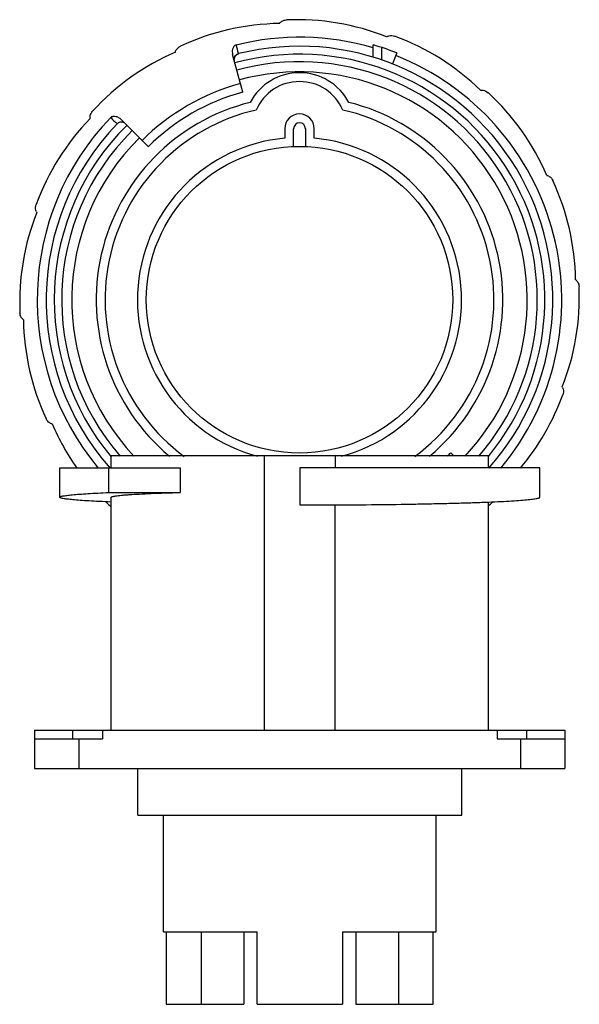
# Model space of a CAD drawing. Header units: millimetres. Extents: x 165 to 260, y -92 to 75.
import ezdxf

# ---------------------------------------------------------------- set-up
doc = ezdxf.new("R2010")
doc.units = ezdxf.units.MM
doc.header["$LTSCALE"] = 30.734
doc.layers.get('0').update_dxf_attribs({"linetype": 'CONTINUOUS'})

msp = doc.modelspace()

# ---------------------------------------------------------------- linework, layer by layer
at = {"color": 7, "linetype": 'Continuous'}
for p, q in [((209.26, 74.57), (209.34, 74.66)), ((227.55, 72.36), (227.45, 72.3)), ((225.16, 68.85), (225.16, 70.94)), ((226.56, 70.51), (226.56, 68.4)), ((191.59, 69.7), (191.63, 69.82)), ((203.02, 62.93), (201.31, 69.28)), ((202.32, 69.45), (202.33, 69.42)), ((229.16, 69.57), (228.43, 67.71)), ((243.38, 63.25), (243.5, 63.26)), ((177.13, 58.45), (177.12, 58.57)), ((182.34, 58.33), (186.99, 53.68)), ((210.16, 56.72), (210.16, 55.11)), ((211.66, 53.7), (211.66, 56.72)), ((213.66, 56.72), (213.66, 53.7)), ((215.16, 55.11), (215.16, 56.72)), ((254.64, 48.79), (254.76, 48.76)), ((168.02, 42.62), (168.08, 42.51)), ((259.5, 31.12), (259.6, 31.04)), ((165.81, 24.33), (165.72, 24.4)), ((257.3, 12.83), (257.24, 12.93)), ((170.68, 6.66), (170.56, 6.69)), ((238.87, 1.22), (238.32, 1.77)), ((244.71, 1.22), (180.71, 1.22)), ((180.71, -0.78), (180.71, 1.22)), ((206.71, -45.28), (206.71, 1.22)), ((218.71, 1.22), (218.71, -0.78)), ((244.71, -0.78), (244.71, 1.22)), ((171.96, -0.78), (192.39, -0.78)), ((171.96, -5.78), (171.96, -0.78)), ((180.32, -4.98), (180.32, -0.78)), ((192.39, -0.78), (192.39, -4.98)), ((253.46, -0.78), (212.71, -0.78)), ((212.71, -0.78), (212.71, -7.09)), ((253.46, -5.78), (253.46, -0.78)), ((180.32, -4.98), (192.39, -4.98)), ((171.96, -5.78), (171.96, -5.78)), ((180.71, -45.28), (180.71, -5.78)), ((244.71, -45.28), (244.71, -6.59)), ((253.46, -5.78), (253.46, -5.78)), ((218.71, -45.28), (218.71, -7.08)), ((167.71, -45.28), (257.71, -45.28)), ((167.71, -45.28), (167.71, -51.78)), ((174.21, -46.78), (174.21, -45.28)), ((179.21, -45.28), (179.21, -46.78)), ((246.21, -45.28), (246.21, -46.78)), ((251.21, -45.28), (251.21, -46.78)), ((257.71, -45.28), (257.71, -51.78)), ((167.71, -46.78), (179.21, -46.78)), ((175.21, -46.78), (175.21, -51.78)), ((246.21, -46.78), (257.71, -46.78)), ((250.21, -51.78), (250.21, -46.78)), ((167.71, -51.78), (257.71, -51.78)), ((185.21, -59.68), (185.21, -51.78)), ((240.21, -59.68), (240.21, -51.78)), ((185.21, -59.68), (240.21, -59.68)), ((189.56, -79.48), (189.56, -59.68)), ((235.86, -79.48), (235.86, -59.68)), ((189.56, -79.48), (205.46, -79.48)), ((190.04, -79.48), (190.04, -91.78)), ((195.96, -79.48), (195.96, -91.78)), ((203.21, -79.48), (203.21, -91.78)), ((205.46, -91.78), (205.46, -79.48)), ((219.96, -79.48), (235.86, -79.48)), ((219.96, -79.48), (219.96, -91.78)), ((222.2, -79.48), (222.2, -91.78)), ((229.45, -79.48), (229.45, -91.78)), ((235.37, -91.78), (235.37, -79.48)), ((190.04, -91.78), (203.21, -91.78)), ((205.46, -91.78), (219.96, -91.78)), ((222.2, -91.78), (235.37, -91.78))]:
    msp.add_line(p, q, dxfattribs=at)
for points in [[(201.6, 68.22), (201.57, 68.46), (201.6, 68.7)], [(201.6, 68.7), (201.68, 68.91), (201.8, 69.09), (201.93, 69.22), (202.05, 69.3), (202.12, 69.34), (202.13, 69.34)]]:
    msp.add_lwpolyline(points, dxfattribs=at)
msp.add_circle((212.66, 27.72), 26, dxfattribs=at)
for centre, radius, start, end in [((212.26, 34.1), 41.11, 68.3166, 92.5197), ((209.85, 33.46), 41.11, 90.8166, 115.0197), ((212.66, 27.72), 44.51, 73.6916, 103.9586), ((214.73, 33.77), 41.11, 45.8166, 70.0197), ((212.66, 27.72), 42.99, 318.3453, 103.9126), ((212.66, 27.72), 44.99, 68.4825, 73.867), ((207.87, 31.95), 41.11, 113.3166, 137.5197), ((202.55, 68.45), 0.978, 173.6488, 178.0406), ((202.58, 68.45), 1.01, 157.0977, 173.5632), ((202.56, 68.46), 0.984, 144.2466, 157.0929), ((212.66, 27.72), 41.63, 320.3483, 105.2621), ((202.57, 68.44), 1.01, 141.7767, 144.2003), ((202.56, 68.47), 0.976, 122.1371, 125.7453), ((202.57, 68.44), 1.01, 103.9251, 122.1089), ((212.66, 27.72), 44.51, 320.0992, 68.4825), ((212.66, 27.72), 40.36, 318.94, 105.2916), ((212.66, 27.72), 38.64, 316.6704, 105.3056), ((212.66, 56.72), 9.5, 28.0378, 151.9622), ((212.66, 27.72), 38, 105.3071, 134.6929), ((212.66, 56.72), 8, 23.3628, 156.6372), ((212.66, 27.72), 36.5, 105.3197, 134.6803), ((216.89, 32.52), 41.11, 23.3166, 47.5197), ((212.66, 27.72), 34.5, 104.0663, 230.2102), ((212.66, 27.72), 34.5, 309.7897, 75.9337), ((212.66, 27.72), 44.51, 136.0414, 219.898), ((212.66, 27.72), 33, 102.8588, 233.6164), ((212.66, 56.72), 2.5, 0, 180), ((212.66, 27.72), 33, 306.3843, 77.1412), ((206.61, 29.8), 41.11, 135.8166, 160.0197), ((212.66, 27.72), 42.99, 136.0855, 221.6493), ((212.66, 27.72), 41.63, 134.7363, 219.8234), ((182.42, 56.83), 1.01, 103.5523, 121.1766), ((182.42, 56.86), 0.987, 60.2441, 103.5199), ((212.66, 56.72), 1, 0, 180), ((212.66, 27.72), 40.36, 134.7112, 221.0674), ((212.66, 27.72), 38.64, 134.6973, 223.3368), ((212.66, 27.72), 27.5, 95.2159, 254.9524), ((212.66, 27.72), 27.5, 285.0549, 84.7841), ((218.4, 30.53), 41.11, 0.8166, 25.0197), ((206.28, 27.32), 41.11, 158.3166, 182.5197), ((219.04, 28.12), 41.11, 338.3166, 2.5197), ((206.92, 24.91), 41.11, 180.8166, 205.0197), ((218.71, 25.65), 41.11, 319.8838, 340.018), ((208.43, 22.93), 41.11, 203.3166, 215.319), ((212.66, 27.72), 36.5, 313.4025, 314.6803), ((208.43, 22.93), 41.11, 225.9037, 227.5197), ((217.45, 23.49), 41.11, 311.6286, 312.8655), ((181.93, -6.01), 1.87, 227.5208, 229.1164), ((212.71, 1242.92), 1250.01, 269.99997, 270.27517)]:
    msp.add_arc(centre, radius, start, end, dxfattribs=at)
for points, knots in [([(209.44, 74.78), (209.51, 74.84), (209.81, 75.06), (210.18, 75.16), (210.45, 75.17)], [0, 0, 0, 0, 0.251469, 1, 1, 1, 1]), ([(227.55, 72.36), (227.64, 72.41), (228.04, 72.56), (228.49, 72.51), (228.78, 72.4)], [0, 0, 0, 0, 0.251934, 1, 1, 1, 1]), ([(191.63, 69.82), (191.65, 69.92), (191.83, 70.3), (192.18, 70.58), (192.46, 70.71)], [0, 0, 0, 0, 0.251934, 1, 1, 1, 1]), ([(201.92, 70.92), (201.84, 70.9), (201.69, 70.84), (201.45, 70.62), (201.28, 70.24), (201.22, 69.76), (201.27, 69.44), (201.31, 69.28)], [0, 0, 0, 0, 0.125001, 0.250134, 0.499395, 0.74957, 1, 1, 1, 1]), ([(201.6, 68.22), (201.56, 68.35), (201.54, 68.61), (201.67, 68.99), (201.94, 69.29), (202.19, 69.41), (202.32, 69.45)], [0, 0, 0, 0, 0.240747, 0.486479, 0.74004, 1, 1, 1, 1]), ([(202.33, 69.42), (202.33, 69.42), (202.3, 69.4), (202.27, 69.38), (202.19, 69.35), (202.13, 69.33), (202.09, 69.32)], [0, 0, 0, 0, 0.066392, 0.258554, 0.571764, 1, 1, 1, 1]), ([(243.5, 63.26), (243.61, 63.28), (244.03, 63.26), (244.42, 63.04), (244.65, 62.83)], [0, 0, 0, 0, 0.251934, 1, 1, 1, 1]), ([(177.12, 58.57), (177.1, 58.67), (177.12, 59.09), (177.34, 59.48), (177.55, 59.71)], [0, 0, 0, 0, 0.251934, 1, 1, 1, 1]), ([(180.62, 58.62), (180.67, 58.68), (180.8, 58.78), (181.11, 58.87), (181.53, 58.84), (181.97, 58.64), (182.23, 58.44), (182.34, 58.33)], [0, 0, 0, 0, 0.125001, 0.250134, 0.499396, 0.74957, 1, 1, 1, 1]), ([(181.85, 57.66), (181.83, 57.64), (181.79, 57.61), (181.74, 57.56), (181.72, 57.55), (181.7, 57.53), (181.7, 57.53)], [0, 0, 0, 0, 0.433189, 0.74639, 0.935039, 1, 1, 1, 1]), ([(254.76, 48.76), (254.86, 48.73), (255.24, 48.55), (255.52, 48.2), (255.65, 47.92)], [0, 0, 0, 0, 0.251934, 1, 1, 1, 1]), ([(168.02, 42.62), (167.97, 42.71), (167.82, 43.1), (167.87, 43.55), (167.98, 43.84)], [0, 0, 0, 0, 0.251934, 1, 1, 1, 1]), ([(259.72, 30.94), (259.78, 30.87), (260, 30.57), (260.09, 30.2), (260.11, 29.93)], [0, 0, 0, 0, 0.251469, 1, 1, 1, 1]), ([(165.6, 24.51), (165.54, 24.57), (165.32, 24.87), (165.22, 25.24), (165.21, 25.52)], [0, 0, 0, 0, 0.251469, 1, 1, 1, 1]), ([(257.3, 12.83), (257.35, 12.74), (257.5, 12.34), (257.45, 11.89), (257.34, 11.6)], [0, 0, 0, 0, 0.251925, 1, 1, 1, 1]), ([(170.56, 6.69), (170.46, 6.72), (170.08, 6.89), (169.8, 7.24), (169.67, 7.53)], [0, 0, 0, 0, 0.251934, 1, 1, 1, 1]), ([(171.96, -5.78), (171.96, -5.76), (171.99, -5.72), (172.04, -5.69), (172.13, -5.65), (172.28, -5.61), (172.52, -5.56), (172.82, -5.51), (173.36, -5.43), (174.19, -5.34), (175.38, -5.25), (176.81, -5.15), (178.49, -5.06), (179.68, -5.01), (180.32, -4.98)], [0, 0, 0, 0, 0.007518, 0.013454, 0.021152, 0.042143, 0.070818, 0.107241, 0.151403, 0.262762, 0.404274, 0.57508, 0.77413, 1, 1, 1, 1]), ([(180.71, -5.78), (180.71, -5.75), (180.76, -5.72), (180.82, -5.69), (180.96, -5.65), (181.18, -5.6), (181.52, -5.54), (181.95, -5.49), (182.48, -5.44), (183.1, -5.38), (184.1, -5.31), (185.57, -5.23), (187.57, -5.13), (189.89, -5.05), (191.53, -5), (192.39, -4.98)], [0, 0, 0, 0, 0.006383, 0.0121, 0.019736, 0.04095, 0.070184, 0.107409, 0.152553, 0.205494, 0.266079, 0.409471, 0.581002, 0.778676, 1, 1, 1, 1]), ([(180.65, -6.59), (179.99, -6.56), (178.75, -6.51), (177.01, -6.42), (175.51, -6.32), (174.28, -6.22), (173.31, -6.12), (172.67, -6.03), (172.3, -5.95), (172.14, -5.9), (172.04, -5.86), (171.99, -5.83), (171.96, -5.8), (171.96, -5.78)], [0, 0, 0, 0, 0.225805, 0.424835, 0.595744, 0.737372, 0.848815, 0.929418, 0.95807, 0.979014, 0.986681, 0.992581, 1, 1, 1, 1]), ([(218.71, -7.08), (221.06, -7.07), (225.61, -7.03), (231.2, -6.96), (235.41, -6.87), (238.31, -6.8), (241.02, -6.73), (243.5, -6.64), (245.73, -6.55), (247.7, -6.46), (249.4, -6.35), (250.81, -6.25), (251.92, -6.14), (252.65, -6.05), (253.07, -5.96), (253.26, -5.91), (253.36, -5.87), (253.42, -5.84), (253.46, -5.8), (253.46, -5.78)], [0, 0, 0, 0, 0.202047, 0.392286, 0.481082, 0.564718, 0.642534, 0.713917, 0.778305, 0.835194, 0.884139, 0.924759, 0.956755, 0.9799, 0.988118, 0.994108, 0.996291, 0.997958, 1, 1, 1, 1])]:
    msp.add_open_spline(points, degree=3, knots=knots, dxfattribs=at)
for points in [[(209.34, 74.66), (209.37, 74.71), (209.41, 74.75), (209.44, 74.78)], [(202.32, 69.45), (202.18, 69.94), (202.06, 70.43), (201.92, 70.92)], [(201.78, 69.07), (201.84, 69.14), (201.91, 69.21), (201.99, 69.26)], [(180.62, 58.62), (180.97, 58.26), (181.34, 57.9), (181.69, 57.54)], [(181.89, 57.7), (181.82, 57.65), (181.75, 57.6), (181.69, 57.54)], [(259.6, 31.04), (259.64, 31.01), (259.68, 30.98), (259.72, 30.94)], [(165.72, 24.4), (165.68, 24.43), (165.64, 24.47), (165.6, 24.51)]]:
    msp.add_open_spline(points, degree=3, dxfattribs=at)

doc.saveas('drawing.dxf')
